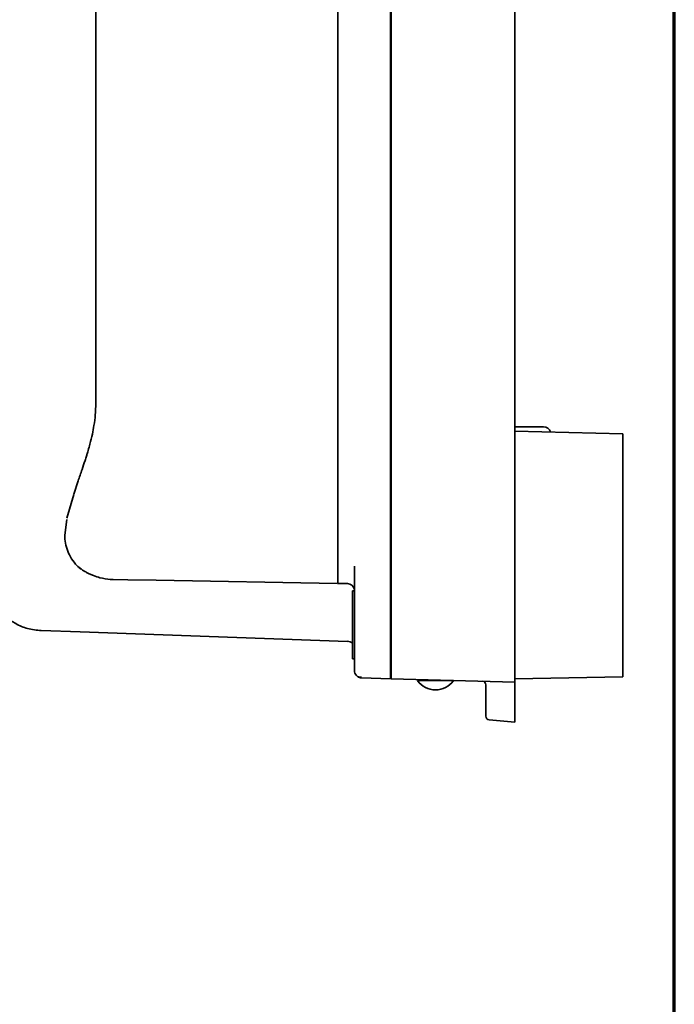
# Model space of a CAD drawing. Header units: millimetres. Extents: x 8 to 210, y -1 to 292.
# Tile 6 of 7: x 160 to 205, y 158 to 227. Entities that reach past the tile are written whole.
import ezdxf

# ---------------------------------------------------------------- set-up
doc = ezdxf.new("R2010")
doc.units = ezdxf.units.MM
doc.layers.add('ЦВЕТ_ОСНОВНОЙ_НАДПИСИ_И_РАМКИ', color=7, linetype='Continuous')

msp = doc.modelspace()

# ---------------------------------------------------------------- linework, layer by layer
at = {"color": 7, "linetype": 'Continuous', "lineweight": 35}
for p, q in [((185.292, 246.077), (185.292, 187.569)), ((185.342, 187.566), (185.342, 246.08)), ((193.917, 246.304), (193.917, 187.342)), ((181.636, 241.952), (181.636, 191.694)), ((164.83, 233.432), (164.83, 200.214)), ((193.917, 223.795), (193.922, 223.795)), ((193.922, 223.795), (193.922, 217.437)), ((193.917, 217.437), (193.922, 217.437)), ((193.917, 208.08), (193.922, 208.08)), ((193.922, 207.621), (193.922, 207.52)), ((193.917, 206.782), (193.922, 206.782)), ((193.917, 206.573), (193.922, 206.573)), ((193.922, 206.736), (193.922, 206.573)), ((195.917, 198.564), (193.917, 198.564)), ((193.917, 198.269), (201.417, 198.073)), ((201.417, 198.073), (201.417, 197.323)), ((201.417, 197.323), (201.417, 187.703)), ((163.595, 194.807), (163.297, 193.89)), ((163.292, 193.874), (162.821, 192.225)), ((162.808, 192.135), (162.669, 191.05)), ((181.636, 187.696), (181.636, 190.366)), ((182.792, 187.639), (182.792, 188.898)), ((167.061, 187.95), (166.043, 187.968)), ((169.025, 187.916), (167.061, 187.95)), ((181.591, 187.696), (169.025, 187.916)), ((182.301, 187.684), (181.636, 187.696)), ((182.784, 187.274), (182.784, 187.274)), ((185.292, 187.569), (185.292, 181.073)), ((185.342, 181.068), (185.342, 187.566)), ((193.917, 187.342), (193.917, 180.844)), ((201.417, 187.703), (201.417, 181.204)), ((182.792, 187.18), (182.656, 187.18)), ((182.656, 187.18), (182.656, 187.109)), ((182.656, 187.109), (182.656, 182.465)), ((163.736, 184.323), (161.044, 184.417)), ((182.31, 183.674), (163.736, 184.323)), ((182.656, 182.465), (182.792, 182.465)), ((185.342, 181.915), (185.292, 181.915)), ((185.292, 181.073), (183.275, 181.143)), ((201.417, 181.204), (193.917, 181.073)), ((193.917, 180.844), (185.342, 181.068)), ((187.167, 180.949), (187.809, 180.949)), ((187.442, 181.013), (187.442, 180.949)), ((187.809, 180.949), (189.667, 180.949)), ((189.392, 180.949), (189.392, 180.962)), ((191.917, 179.822), (191.917, 180.653)), ((193.917, 180.844), (193.917, 180.594)), ((193.917, 180.594), (193.917, 179.822)), ((192.145, 178.226), (193.917, 178.071))]:
    msp.add_line(p, q, dxfattribs=at)
at = {"color": 7, "linetype": 'Continuous', "lineweight": 35, "flags": 128}
for points in [[(163.531, 188.918), (163.576, 188.876), (163.655, 188.823)], [(182.792, 181.643), (182.801, 181.548), (182.826, 181.462)]]:
    msp.add_lwpolyline(points, dxfattribs=at)
at = {"color": 7, "linetype": 'Continuous', "lineweight": 35}
for centre, radius, start, end in [((195.917, 198.064), 0.5, 16.33749, 90), ((166.115, 192.081), 4.114, 266.07796, 268.99997), ((182.292, 187.184), 0.5, 10.72642, 89), ((182.292, 183.175), 0.5, 43.2453, 88), ((183.292, 181.643), 0.5, 236.84649, 268), ((188.417, 181.826), 1.527, 215.05114, 324.94886), ((191.667, 180.653), 0.25, 0, 88.5), ((192.167, 178.475), 0.25, 180, 265)]:
    msp.add_arc(centre, radius, start, end, dxfattribs=at)
for centre, major_axis, ratio, start_param, end_param in [((182.055, 191.689), (0.07, 3.999), 0.104768, 1.573827, 1.909684), ((153.332, 192.19), (28.304, -0.507), 0.141297, 0.000108, 0.002529)]:
    msp.add_ellipse(centre, major_axis=major_axis, ratio=ratio, start_param=start_param, end_param=end_param, dxfattribs=at)
for points, knots in [([(193.922, 208.08), (193.922, 208.076), (193.922, 208.068), (193.922, 207.99), (193.922, 207.857), (193.922, 207.663), (193.922, 207.51), (193.922, 207.43)], [0, 0, 0, 0, 0.19459, 0.371474, 0.54811, 0.761213, 1, 1, 1, 1]), ([(193.922, 207.43), (193.922, 207.359), (193.922, 207.226), (193.922, 207.044), (193.922, 206.898), (193.922, 206.797), (193.922, 206.787), (193.922, 206.782)], [0, 0, 0, 0, 0.210608, 0.395047, 0.569664, 0.773819, 1, 1, 1, 1]), ([(164.83, 200.214), (164.822, 199.936), (164.808, 199.415), (164.713, 198.696), (164.589, 198.022), (164.448, 197.441), (164.326, 197.009), (164.243, 196.734), (164.171, 196.502), (164.046, 196.117), (163.844, 195.525), (163.686, 195.069), (163.595, 194.807)], [0, 0, 0, 0, 0.14015, 0.263018, 0.368502, 0.49312, 0.57628, 0.608991, 0.649161, 0.707845, 0.831642, 1, 1, 1, 1]), ([(162.669, 191.05), (162.681, 190.862), (162.705, 190.483), (162.864, 189.93), (163.121, 189.391), (163.393, 189.077), (163.531, 188.918)], [0, 0, 0, 0, 0.2405435, 0.4879379, 0.7409928, 1, 1, 1, 1]), ([(163.533, 188.916), (163.579, 188.871), (163.661, 188.79), (163.771, 188.719), (163.819, 188.688)], [0, 0, 0, 0, 0.561926, 1, 1, 1, 1]), ([(163.655, 188.823), (163.685, 188.797), (163.748, 188.739), (163.874, 188.644), (164.036, 188.538), (164.224, 188.43), (164.437, 188.324), (164.732, 188.202), (165.196, 188.052), (165.594, 188.005), (165.834, 187.977)], [0, 0, 0, 0, 0.057538, 0.122929, 0.205416, 0.301049, 0.396783, 0.502577, 0.699936, 1, 1, 1, 1]), ([(157.183, 188.414), (157.202, 188.12), (157.237, 187.559), (157.497, 186.807), (157.825, 186.211), (158.205, 185.724), (158.669, 185.278), (159.295, 184.858), (160.106, 184.515), (160.721, 184.451), (161.044, 184.417)], [0, 0, 0, 0, 0.143591, 0.273648, 0.384949, 0.475179, 0.574788, 0.69838, 0.842235, 1, 1, 1, 1]), ([(182.792, 181.643), (182.792, 181.672), (182.792, 181.73), (182.792, 182.179), (182.792, 182.862), (182.792, 183.8), (182.792, 184.952), (182.792, 186.258), (182.792, 187.179), (182.792, 187.639)], [0, 0, 0, 0, 0.140151, 0.280033, 0.419941, 0.560134, 0.70668, 0.853181, 1, 1, 1, 1]), ([(182.826, 181.463), (182.848, 181.418), (182.892, 181.329), (183.005, 181.233), (183.137, 181.176), (183.228, 181.176), (183.273, 181.176)], [0, 0, 0, 0, 0.249747, 0.503413, 0.755127, 1, 1, 1, 1]), ([(191.917, 178.475), (191.917, 178.5), (191.917, 178.551), (191.917, 178.912), (191.917, 179.356), (191.917, 179.667), (191.917, 179.822)], [0, 0, 0, 0, 0.279538, 0.559025, 0.779277, 1, 1, 1, 1]), ([(193.917, 178.071), (193.917, 178.105), (193.917, 178.172), (193.917, 178.639), (193.917, 179.217), (193.917, 179.621), (193.917, 179.822)], [0, 0, 0, 0, 0.279737, 0.55922, 0.779555, 1, 1, 1, 1])]:
    msp.add_open_spline(points, degree=3, knots=knots, dxfattribs=at)
at = {"layer": 'ЦВЕТ_ОСНОВНОЙ_НАДПИСИ_И_РАМКИ', "lineweight": 70}
msp.add_line((205, 5), (205, 292), dxfattribs=at)

doc.saveas('drawing.dxf')
